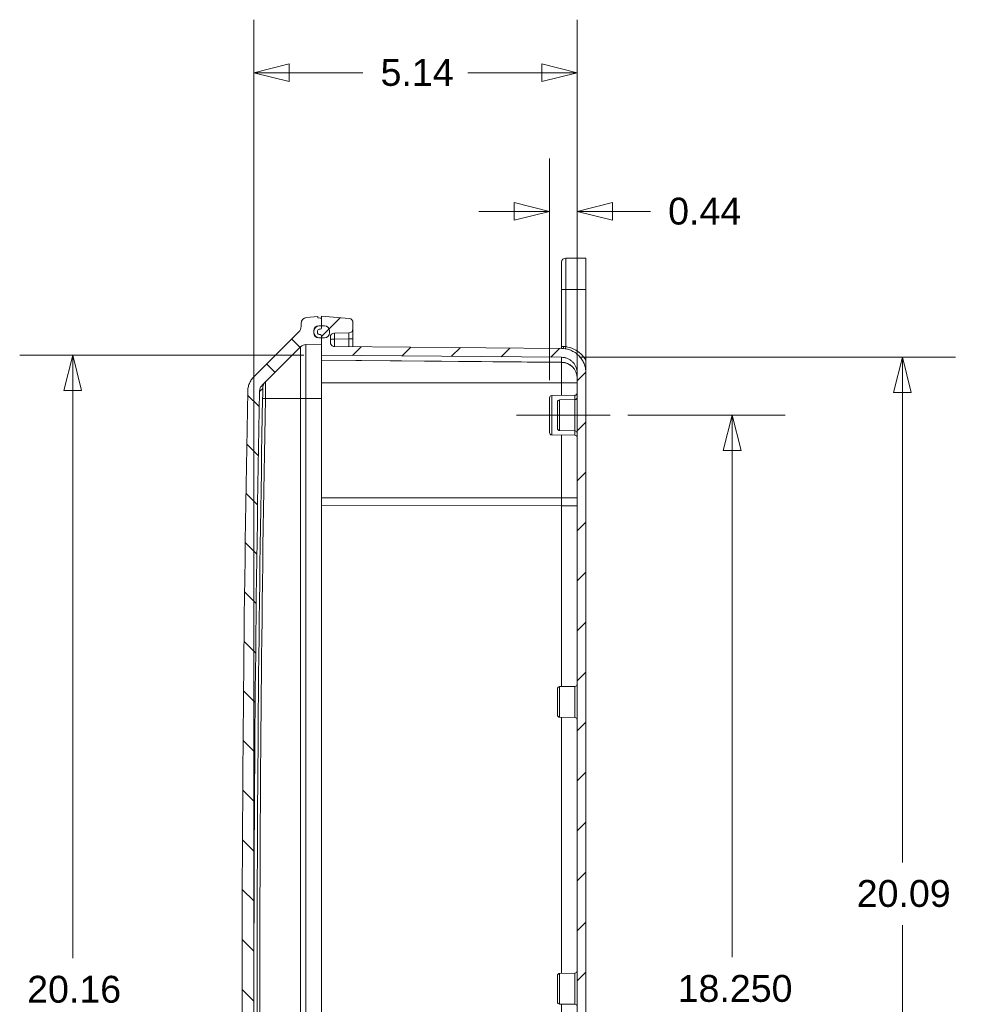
# Model space of a CAD drawing. Header units: inches. Extents: x 0 to 153, y 3 to 96.
# Tile 71 of 132: x 85 to 100, y 52 to 68. Entities that reach past the tile are written whole.
import ezdxf

# ---------------------------------------------------------------- set-up
doc = ezdxf.new("R2010")
doc.units = ezdxf.units.IN
doc.header["$LTSCALE"] = 4.5
doc.header["$MEASUREMENT"] = 0
doc.layers.add('Centerline (ANSI)', color=1, linetype='Continuous', lineweight=9, true_color=0xff0000)
for name, color, linetype, lineweight in [('Dimension (ANSI)', 7, 'Continuous', 9), ('Hatch (ANSI)', 7, 'Continuous', 9), ('Visible (ANSI)', 7, 'Continuous', 18), ('Visible Narrow (ANSI)', 7, 'Continuous', 5)]:
    doc.layers.add(name, color=color, linetype=linetype, lineweight=lineweight)
doc.styles.add('Note Text (ANSI)', font='arial.ttf')
doc.dimstyles.new('.XX', dxfattribs={"dimscale": 4.5, "dimtxt": 0.095, "dimasz": 0.125, "dimexe": 0.1875, "dimexo": 0.0625, "dimgap": 0.0625, "dimtad": 0, "dimtih": 1, "dimtoh": 1, "dimrnd": 1e-08, "dimzin": 0, "dimdsep": 46, "dimtxsty": 'Note Text (ANSI)', "dimblk": 'Filled-1', "dimcen": 0.09, "dimdle": 0.45, "dimclrd": 256, "dimclre": 256, "dimclrt": 256, "dimadec": 0, "dimazin": 1, "dimtfac": 1.263158, "dimtofl": 0, "dimtmove": 0, "dimatfit": 3, "dimfxl": 1, "dimtolj": 1, "dimtzin": 4, "dimlwd": -1, "dimlwe": -1, "dimarcsym": 0})
doc.dimstyles.new('.XXX', dxfattribs={"dimscale": 4.5, "dimtxt": 0.095, "dimasz": 0.125, "dimexe": 0.1875, "dimexo": 0.063, "dimgap": 0.0625, "dimtad": 0, "dimtih": 1, "dimtoh": 1, "dimdec": 3, "dimrnd": 1e-08, "dimzin": 0, "dimdsep": 46, "dimtxsty": 'Note Text (ANSI)', "dimblk": 'Filled-1', "dimcen": 0.09, "dimdle": 0.45, "dimclrd": 256, "dimclre": 256, "dimclrt": 256, "dimadec": 0, "dimazin": 1, "dimtfac": 1.263158, "dimtofl": 0, "dimtmove": 0, "dimatfit": 3, "dimfxl": 1, "dimtolj": 1, "dimtzin": 4, "dimlwd": -1, "dimlwe": -1, "dimarcsym": 0})

# ---------------------------------------------------------------- blocks, each defined once
blk = doc.blocks.new('Filled-1')
at = {"color": 0}
for p, q in [((0, 0), (-1, 0.25)), ((-1, 0.25), (-1, -0.25)), ((-1, 0), (0, 0)), ((-1, -0.25), (0, 0))]:
    blk.add_line(p, q, dxfattribs=at)
at = {"color": 0, "flags": 128}
blk.add_lwpolyline([(-1, -0.25), (0, 0), (-1, 0.25), (-1, -0.25)], dxfattribs=at)
at = {"color": 0}
blk.add_solid([(-1, -0.25), (0, 0), (-1, 0.25), (-1, -0.25)], dxfattribs=at)
blk = doc.blocks.new('*D50')
at = {"layer": 'Defpoints', "color": 0, "transparency": 16777216}
for p in [(89.752, 62.406), (85.795, 42.245), (89.752, 42.245)]:
    blk.add_point(p, dxfattribs=at)
at = {"layer": 'Dimension (ANSI)', "transparency": 16777216}
for p, q in [((89.471, 62.406), (84.952, 62.406)), ((85.795, 61.844), (85.795, 52.812)), ((85.795, 42.807), (85.795, 51.813)), ((89.471, 42.245), (84.952, 42.245))]:
    blk.add_line(p, q, dxfattribs=at)
at = {"layer": 'Dimension (ANSI)', "transparency": 16777216, "xscale": 0.5625, "yscale": 0.5625, "zscale": 0.5625}
for p, rotation in [((85.795, 62.406), 90), ((85.795, 42.245), 270)]:
    blk.add_blockref('Filled-1', p, dxfattribs=dict(at, rotation=rotation))
at = {"layer": 'Dimension (ANSI)', "transparency": 16777216, "insert": (85.07, 52.531), "char_height": 0.4275, "attachment_point": 1, "style": 'Note Text (ANSI)'}
blk.add_mtext('\\A1;20.16', dxfattribs=at)
blk = doc.blocks.new('*D51')
at = {"layer": 'Defpoints', "color": 0, "transparency": 16777216}
for p in [(93.817, 64.694), (93.817, 62.123), (93.38, 61.728)]:
    blk.add_point(p, dxfattribs=at)
at = {"layer": 'Dimension (ANSI)', "transparency": 16777216}
for p, q in [((93.38, 62.009), (93.38, 65.537)), ((93.817, 62.404), (93.817, 65.537)), ((92.817, 64.694), (92.255, 64.694)), ((94.38, 64.694), (94.984, 64.694))]:
    blk.add_line(p, q, dxfattribs=at)
at = {"layer": 'Dimension (ANSI)', "transparency": 16777216, "xscale": 0.5625, "yscale": 0.5625, "zscale": 0.5625}
blk.add_blockref('Filled-1', (93.38, 64.694), dxfattribs=at)
at = {"layer": 'Dimension (ANSI)', "transparency": 16777216, "xscale": 0.5625, "yscale": 0.5625, "zscale": 0.5625, "rotation": 180}
blk.add_blockref('Filled-1', (93.817, 64.694), dxfattribs=at)
at = {"layer": 'Dimension (ANSI)', "transparency": 16777216, "insert": (95.265, 64.912), "char_height": 0.4275, "attachment_point": 1, "style": 'Note Text (ANSI)'}
blk.add_mtext('\\A1;0.44', dxfattribs=at)
blk = doc.blocks.new('*D52')
at = {"layer": 'Defpoints', "color": 0, "transparency": 16777216}
for p in [(88.677, 66.9), (93.817, 60.005), (88.677, 52.325)]:
    blk.add_point(p, dxfattribs=at)
at = {"layer": 'Dimension (ANSI)', "transparency": 16777216}
for p, q in [((88.677, 52.607), (88.677, 67.744)), ((93.817, 60.287), (93.817, 67.744)), ((89.239, 66.9), (90.41, 66.9)), ((93.255, 66.9), (92.081, 66.9))]:
    blk.add_line(p, q, dxfattribs=at)
at = {"layer": 'Dimension (ANSI)', "transparency": 16777216, "xscale": 0.5625, "yscale": 0.5625, "zscale": 0.5625, "rotation": 180}
blk.add_blockref('Filled-1', (88.677, 66.9), dxfattribs=at)
at = {"layer": 'Dimension (ANSI)', "transparency": 16777216, "xscale": 0.5625, "yscale": 0.5625, "zscale": 0.5625}
blk.add_blockref('Filled-1', (93.817, 66.9), dxfattribs=at)
at = {"layer": 'Dimension (ANSI)', "transparency": 16777216, "insert": (90.691, 67.119), "char_height": 0.4275, "attachment_point": 1, "style": 'Note Text (ANSI)'}
blk.add_mtext('\\A1;5.14', dxfattribs=at)
blk = doc.blocks.new('*D53')
at = {"layer": 'Defpoints', "color": 0, "transparency": 16777216}
for p in [(94.345, 61.45), (96.283, 61.45), (94.345, 43.2)]:
    blk.add_point(p, dxfattribs=at)
at = {"layer": 'Dimension (ANSI)', "transparency": 16777216}
for p, q in [((94.626, 61.45), (97.126, 61.45)), ((96.283, 60.888), (96.283, 52.825)), ((96.283, 43.763), (96.283, 51.826)), ((94.626, 43.2), (97.126, 43.2))]:
    blk.add_line(p, q, dxfattribs=at)
at = {"layer": 'Dimension (ANSI)', "transparency": 16777216, "xscale": 0.5625, "yscale": 0.5625, "zscale": 0.5625}
for p, rotation in [((96.283, 61.45), 90), ((96.283, 43.2), 270)]:
    blk.add_blockref('Filled-1', p, dxfattribs=dict(at, rotation=rotation))
at = {"layer": 'Dimension (ANSI)', "transparency": 16777216, "insert": (95.416, 52.544), "char_height": 0.4275, "attachment_point": 1, "style": 'Note Text (ANSI)'}
blk.add_mtext('\\A1;18.250', dxfattribs=at)
blk = doc.blocks.new('*D71')
at = {"layer": 'Defpoints', "color": 0, "transparency": 16777216}
for p in [(93.569, 62.373), (93.569, 42.278), (98.99, 42.278)]:
    blk.add_point(p, dxfattribs=at)
at = {"layer": 'Dimension (ANSI)', "transparency": 16777216}
for p, q in [((93.853, 62.373), (99.834, 62.373)), ((98.99, 61.81), (98.99, 54.336)), ((98.99, 42.84), (98.99, 53.337)), ((93.853, 42.278), (99.834, 42.278))]:
    blk.add_line(p, q, dxfattribs=at)
at = {"layer": 'Dimension (ANSI)', "transparency": 16777216, "xscale": 0.5625, "yscale": 0.5625, "zscale": 0.5625}
for p, rotation in [((98.99, 62.373), 90), ((98.99, 42.278), 270)]:
    blk.add_blockref('Filled-1', p, dxfattribs=dict(at, rotation=rotation))
at = {"layer": 'Dimension (ANSI)', "transparency": 16777216, "insert": (98.264, 54.055), "char_height": 0.4275, "attachment_point": 1, "style": 'Note Text (ANSI)'}
blk.add_mtext('\\A1;20.09', dxfattribs=at)

msp = doc.modelspace()

# ---------------------------------------------------------------- hatches: boundary and pattern name
at = {"layer": 'Hatch (ANSI)'}
h = msp.add_hatch(dxfattribs=at)
h.set_pattern_fill('ANSI31', color=256, scale=4.5, angle=90.0002, style=0)
edge = h.paths.add_edge_path()
edge.add_line((89.4271, 41.7861), (89.4271, 41.7384))
edge.add_ellipse((89.5221, 41.7384), major_axis=(0, -0.095), ratio=1, start_angle=270, end_angle=355)
edge.add_line((89.5138, 41.6437), (89.6921, 41.6281))
edge.add_line((89.6921, 41.6281), (89.6921, 41.6529))
edge.add_line((89.6921, 41.6529), (89.7521, 41.655))
edge.add_line((89.7521, 41.655), (89.7521, 41.7778))
edge.add_line((89.7521, 41.7778), (89.7236, 41.7778))
edge.add_ellipse((89.7236, 41.8743), major_axis=(-0.0965, 0), ratio=1, start_angle=87.60466, end_angle=90, ccw=False)
edge.add_ellipse((89.7236, 41.8743), major_axis=(-0.0964, 0.004), ratio=1, start_angle=7.31193, end_angle=90, ccw=False)
edge.add_ellipse((89.7236, 41.8743), major_axis=(-0.0083, 0.0961), ratio=1, start_angle=80.16682, end_angle=90, ccw=False)
edge.add_ellipse((89.7236, 41.8743), major_axis=(0.0083, 0.0961), ratio=1, start_angle=4.91659, end_angle=90, ccw=False)
edge.add_line((89.7236, 41.9708), (89.7521, 41.9708))
edge.add_line((89.7521, 41.9708), (89.7521, 41.9709))
edge.add_line((89.7521, 41.9709), (89.7521, 42.0708))
edge.add_line((89.7521, 42.0708), (89.5044, 42.0752))
edge.add_ellipse((89.5066, 42.2002), major_axis=(-0.125, 0.0022), ratio=1, start_angle=46, end_angle=90, ccw=False)
edge.add_line((89.4182, 42.1118), (88.8097, 42.7203))
edge.add_spline(control_points=[(88.8097, 42.7203), (88.8031, 42.7268), (88.7966, 42.7346), (88.7854, 42.7514), (88.7807, 42.7604), (88.7736, 42.7775), (88.7706, 42.7872), (88.7668, 42.806), (88.7659, 42.815), (88.7658, 42.8235)], knot_values=[1.6927559, 1.6927559, 1.6927559, 1.6927559, 1.7632885, 1.7632885, 1.8338211, 1.8338211, 1.904353, 1.904353, 1.9677993, 1.9677993, 1.9677993, 1.9677993], degree=3, periodic=0)
edge.add_ellipse((594.9621, 52.3254), major_axis=(-9.5019, 506.1963), ratio=1, start_angle=87.849238, end_angle=90, ccw=False)
edge.add_spline(control_points=[(88.7658, 61.8273), (88.7659, 61.8357), (88.7668, 61.8448), (88.7706, 61.8636), (88.7736, 61.8733), (88.7807, 61.8904), (88.7854, 61.8994), (88.7966, 61.9162), (88.8031, 61.924), (88.8097, 61.9305)], knot_values=[0.2892086, 0.2892086, 0.2892086, 0.2892086, 0.3526549, 0.3526549, 0.4231868, 0.4231868, 0.4937194, 0.4937194, 0.564252, 0.564252, 0.564252, 0.564252], degree=3, periodic=0)
edge.add_line((88.8097, 61.9305), (89.4182, 62.539))
edge.add_ellipse((89.5066, 62.4506), major_axis=(0.0884, 0.0884), ratio=1, start_angle=46, end_angle=90, ccw=False)
edge.add_line((89.5044, 62.5756), (89.7521, 62.5799))
edge.add_line((89.7521, 62.5799), (89.7521, 62.6799))
edge.add_line((89.7521, 62.6799), (89.7236, 62.6799))
edge.add_ellipse((89.7236, 62.7764), major_axis=(-0.0965, 0), ratio=1, start_angle=4.91659, end_angle=90, ccw=False)
edge.add_ellipse((89.7236, 62.7764), major_axis=(-0.0083, 0.0961), ratio=1, start_angle=80.16682, end_angle=90, ccw=False)
edge.add_ellipse((89.7236, 62.7764), major_axis=(0.0083, 0.0961), ratio=1, start_angle=4.91659, end_angle=90, ccw=False)
edge.add_line((89.7236, 62.8729), (89.7521, 62.8729))
edge.add_line((89.7521, 62.8729), (89.7521, 62.9958))
edge.add_line((89.7521, 62.9958), (89.6921, 62.9979))
edge.add_line((89.6921, 62.9979), (89.6921, 63.0226))
edge.add_line((89.6921, 63.0226), (89.5138, 63.007))
edge.add_ellipse((89.5221, 62.9124), major_axis=(-0.0946, -0.0083), ratio=1, start_angle=270, end_angle=355)
edge.add_line((89.4271, 62.9124), (89.4271, 62.8647))
edge.add_ellipse((89.3021, 62.8647), major_axis=(0, -0.125), ratio=1, start_angle=45, end_angle=90, ccw=False)
edge.add_line((89.3905, 62.7763), (88.6772, 62.063))
edge.add_spline(control_points=[(88.6772, 62.063), (88.6625, 62.0483), (88.6478, 62.0307), (88.6226, 61.9929), (88.6119, 61.9727), (88.596, 61.9341), (88.5892, 61.9123), (88.5807, 61.8699), (88.5786, 61.8495), (88.5783, 61.8304)], knot_values=[3.8143434, 3.8143434, 3.8143434, 3.8143434, 3.9732767, 3.9732767, 4.1322101, 4.1322101, 4.291142, 4.291142, 4.4341085, 4.4341085, 4.4341085, 4.4341085], degree=3, periodic=0)
edge.add_ellipse((594.9621, 52.3254), major_axis=(-9.505, -506.3838), ratio=1, start_angle=270, end_angle=272.150668)
edge.add_spline(control_points=[(88.5783, 42.8204), (88.5786, 42.8013), (88.5807, 42.7809), (88.5892, 42.7385), (88.596, 42.7167), (88.6119, 42.6781), (88.6226, 42.6579), (88.6478, 42.6201), (88.6625, 42.6025), (88.6772, 42.5877)], knot_values=[0.6516827, 0.6516827, 0.6516827, 0.6516827, 0.7946491, 0.7946491, 0.953581, 0.953581, 1.1125144, 1.1125144, 1.2714478, 1.2714478, 1.2714478, 1.2714478], degree=3, periodic=0)
edge.add_line((88.6772, 42.5877), (89.3905, 41.8745))
edge.add_ellipse((89.3021, 41.7861), major_axis=(0.0884, -0.0884), ratio=1, start_angle=45, end_angle=90, ccw=False)
h = msp.add_hatch(dxfattribs=at)
h.set_pattern_fill('ANSI31', color=256, scale=4.5, style=0)
edge = h.paths.add_edge_path()
edge.add_line((89.9565, 62.7572), (90.1876, 62.7592))
edge.add_ellipse((90.1871, 62.8242), major_axis=(0.065, 0.0006), ratio=1, start_angle=270, end_angle=359.5)
edge.add_line((90.2521, 62.8242), (90.2521, 62.9246))
edge.add_ellipse((90.1871, 62.9246), major_axis=(0, 0.065), ratio=1, start_angle=270, end_angle=355)
edge.add_line((90.1927, 62.9893), (89.7521, 63.0279))
edge.add_line((89.7521, 63.0279), (89.7521, 62.9958))
edge.add_line((89.7521, 62.9958), (89.7521, 62.8729))
edge.add_line((89.7521, 62.8729), (89.7521, 62.8404))
edge.add_ellipse((89.7321, 62.8404), major_axis=(0, -0.02), ratio=1, start_angle=0, end_angle=90, ccw=False)
edge.add_line((89.7321, 62.8204), (89.7151, 62.8204))
edge.add_ellipse((89.7151, 62.7954), major_axis=(-0.025, 0), ratio=1, start_angle=270, end_angle=360)
edge.add_line((89.6901, 62.7954), (89.6901, 62.7574))
edge.add_ellipse((89.7151, 62.7574), major_axis=(0, -0.025), ratio=1, start_angle=270, end_angle=360)
edge.add_line((89.7151, 62.7324), (89.7321, 62.7324))
edge.add_ellipse((89.7321, 62.7124), major_axis=(0.02, 0), ratio=1, start_angle=0, end_angle=90, ccw=False)
edge.add_line((89.7521, 62.7124), (89.7521, 62.6799))
edge.add_line((89.7521, 62.6799), (89.7521, 62.5799))
edge.add_line((89.7521, 62.5799), (89.7521, 62.4062))
edge.add_line((89.7521, 62.4062), (93.5693, 62.3729))
edge.add_spline(control_points=[(93.5693, 62.3729), (93.5841, 62.3727), (93.6001, 62.3712), (93.6323, 62.3648), (93.6485, 62.3597), (93.677, 62.3479), (93.692, 62.3401), (93.72, 62.3214), (93.7329, 62.3106), (93.7548, 62.2887), (93.7656, 62.2757), (93.7843, 62.2478), (93.7921, 62.2328), (93.804, 62.2043), (93.809, 62.1881), (93.8156, 62.1551), (93.8171, 62.1383), (93.8171, 62.1229)], knot_values=[0.0055179, 0.0055179, 0.0055179, 0.0055179, 0.1175508, 0.1175508, 0.2351017, 0.2351017, 0.3526569, 0.3526569, 0.4702122, 0.4702122, 0.5877684, 0.5877684, 0.7053246, 0.7053246, 0.8228853, 0.8228853, 0.9404459, 0.9404459, 0.9404459, 0.9404459], degree=3, periodic=0)
edge.add_line((93.8171, 62.1229), (93.8171, 42.5279))
edge.add_spline(control_points=[(93.8171, 42.5279), (93.8171, 42.5125), (93.8156, 42.4957), (93.809, 42.4627), (93.804, 42.4465), (93.7921, 42.418), (93.7843, 42.403), (93.7656, 42.375), (93.7548, 42.362), (93.7329, 42.3402), (93.72, 42.3294), (93.692, 42.3107), (93.677, 42.3028), (93.6485, 42.291), (93.6323, 42.286), (93.6001, 42.2796), (93.5841, 42.278), (93.5693, 42.2779)], knot_values=[2.8213379, 2.8213379, 2.8213379, 2.8213379, 2.9388985, 2.9388985, 3.0564592, 3.0564592, 3.1740154, 3.1740154, 3.2915716, 3.2915716, 3.4091269, 3.4091269, 3.5266821, 3.5266821, 3.644233, 3.644233, 3.7562659, 3.7562659, 3.7562659, 3.7562659], degree=3, periodic=0)
edge.add_line((93.5693, 42.2779), (89.7521, 42.2446))
edge.add_line((89.7521, 42.2446), (89.7521, 42.0708))
edge.add_line((89.7521, 42.0708), (89.7521, 41.9709))
edge.add_line((89.7521, 41.9709), (89.7521, 41.9708))
edge.add_line((89.7521, 41.9708), (89.7521, 41.9383))
edge.add_ellipse((89.7321, 41.9383), major_axis=(0, -0.02), ratio=1, start_angle=0, end_angle=90, ccw=False)
edge.add_line((89.7321, 41.9183), (89.7151, 41.9183))
edge.add_ellipse((89.7151, 41.8933), major_axis=(-0.025, 0), ratio=1, start_angle=270, end_angle=360)
edge.add_line((89.6901, 41.8933), (89.6901, 41.8553))
edge.add_ellipse((89.7151, 41.8553), major_axis=(0, -0.025), ratio=1, start_angle=270, end_angle=360)
edge.add_line((89.7151, 41.8303), (89.7321, 41.8303))
edge.add_ellipse((89.7321, 41.8103), major_axis=(0.02, 0), ratio=1, start_angle=0, end_angle=90, ccw=False)
edge.add_line((89.7521, 41.8103), (89.7521, 41.7779))
edge.add_line((89.7521, 41.7779), (89.7521, 41.7778))
edge.add_line((89.7521, 41.7778), (89.7521, 41.655))
edge.add_line((89.7521, 41.655), (89.7521, 41.6229))
edge.add_line((89.7521, 41.6229), (90.1927, 41.6614))
edge.add_ellipse((90.1871, 41.7262), major_axis=(0.0648, 0.0057), ratio=1, start_angle=270, end_angle=355)
edge.add_line((90.2521, 41.7262), (90.2521, 41.8266))
edge.add_ellipse((90.1871, 41.8266), major_axis=(0, 0.065), ratio=1, start_angle=270, end_angle=359.5)
edge.add_line((90.1876, 41.8916), (89.9565, 41.8936))
edge.add_ellipse((89.9571, 41.9586), major_axis=(-0.065, 0.0006), ratio=1, start_angle=0.45258, end_angle=90, ccw=False)
edge.add_line((89.8921, 41.9587), (89.8921, 42.0414))
edge.add_spline(control_points=[(89.8921, 42.0414), (89.8921, 42.0494), (89.894, 42.0588), (89.9001, 42.0737), (89.9054, 42.0817), (89.9168, 42.093), (89.9248, 42.0984), (89.9394, 42.1044), (89.9486, 42.1063), (89.9565, 42.1064)], knot_values=[0.2445159, 0.2445159, 0.2445159, 0.2445159, 0.3056485, 0.3056485, 0.3667789, 0.3667789, 0.4279065, 0.4279065, 0.4875969, 0.4875969, 0.4875969, 0.4875969], degree=3, periodic=0)
edge.add_line((89.9565, 42.1064), (93.5705, 42.1379))
edge.add_spline(control_points=[(93.5705, 42.1379), (93.5936, 42.1381), (93.6186, 42.1405), (93.6689, 42.1505), (93.6941, 42.1584), (93.7386, 42.1768), (93.7619, 42.1891), (93.8056, 42.2182), (93.8258, 42.2351), (93.8599, 42.2692), (93.8768, 42.2894), (93.9059, 42.3331), (93.9182, 42.3564), (93.9366, 42.4009), (93.9445, 42.4261), (93.9547, 42.4776), (93.9571, 42.5039), (93.9571, 42.5279)], knot_values=[0.008608, 0.008608, 0.008608, 0.008608, 0.1833759, 0.1833759, 0.3667518, 0.3667518, 0.5501345, 0.5501345, 0.7335173, 0.7335173, 0.9169084, 0.9169084, 1.1002995, 1.1002995, 1.2836975, 1.2836975, 1.4670956, 1.4670956, 1.4670956, 1.4670956], degree=3, periodic=0)
edge.add_line((93.9571, 42.5279), (93.9571, 62.1228))
edge.add_spline(control_points=[(93.9571, 62.1228), (93.9571, 62.1469), (93.9547, 62.1732), (93.9445, 62.2247), (93.9366, 62.2499), (93.9182, 62.2943), (93.9059, 62.3177), (93.8768, 62.3614), (93.8599, 62.3816), (93.8258, 62.4157), (93.8056, 62.4326), (93.7619, 62.4617), (93.7386, 62.474), (93.6941, 62.4924), (93.6689, 62.5003), (93.6186, 62.5103), (93.5936, 62.5127), (93.5705, 62.5129)], knot_values=[4.4012871, 4.4012871, 4.4012871, 4.4012871, 4.5846852, 4.5846852, 4.7680832, 4.7680832, 4.9514743, 4.9514743, 5.1348654, 5.1348654, 5.3182482, 5.3182482, 5.5016309, 5.5016309, 5.6850068, 5.6850068, 5.8597747, 5.8597747, 5.8597747, 5.8597747], degree=3, periodic=0)
edge.add_line((93.5705, 62.5129), (89.9565, 62.5444))
edge.add_spline(control_points=[(89.9565, 62.5444), (89.9486, 62.5445), (89.9394, 62.5463), (89.9248, 62.5524), (89.9168, 62.5578), (89.9054, 62.5691), (89.9001, 62.5771), (89.894, 62.5919), (89.8921, 62.6014), (89.8921, 62.6094)], knot_values=[0.4904667, 0.4904667, 0.4904667, 0.4904667, 0.5501571, 0.5501571, 0.6112847, 0.6112847, 0.672415, 0.672415, 0.7335477, 0.7335477, 0.7335477, 0.7335477], degree=3, periodic=0)
edge.add_line((89.8921, 62.6094), (89.8921, 62.6922))
edge.add_ellipse((89.9571, 62.6922), major_axis=(0, 0.065), ratio=1, start_angle=0.5, end_angle=90, ccw=False)
h = msp.add_hatch(dxfattribs=at)
h.set_pattern_fill('ANSI31', color=256, scale=4.5, angle=15, style=0)
edge = h.paths.add_edge_path()
edge.add_ellipse((89.7074, 62.7599), major_axis=(0, -0.08), ratio=1, start_angle=270, end_angle=360)
edge.add_line((89.7074, 62.6799), (89.7236, 62.6799))
edge.add_line((89.7236, 62.6799), (89.7521, 62.6799))
edge.add_line((89.7521, 62.6799), (89.7974, 62.6799))
edge.add_ellipse((89.7974, 62.7599), major_axis=(0.08, 0), ratio=1, start_angle=270, end_angle=360)
edge.add_line((89.8774, 62.7599), (89.8774, 62.7929))
edge.add_ellipse((89.7974, 62.7929), major_axis=(0, 0.08), ratio=1, start_angle=270, end_angle=360)
edge.add_line((89.7974, 62.8729), (89.7521, 62.8729))
edge.add_line((89.7521, 62.8729), (89.7236, 62.8729))
edge.add_line((89.7236, 62.8729), (89.7074, 62.8729))
edge.add_ellipse((89.7074, 62.7929), major_axis=(-0.08, 0), ratio=1, start_angle=270, end_angle=360)
edge.add_line((89.6274, 62.7929), (89.6274, 62.7847))
edge.add_line((89.6274, 62.7847), (89.6274, 62.7682))
edge.add_line((89.6274, 62.7682), (89.6274, 62.7599))

# ---------------------------------------------------------------- linework, layer by layer
at = {"layer": 'Centerline (ANSI)', "linetype": 'Continuous'}
msp.add_line((92.8515, 61.4504), (94.3452, 61.4504), dxfattribs=at)
at = {"layer": 'Visible (ANSI)'}
for p, q in [((93.6355, 63.9504), (93.9571, 63.9504)), ((93.9571, 63.4504), (93.9571, 63.9504)), ((93.5705, 63.8854), (93.5705, 63.4504)), ((93.5705, 62.5445), (93.5705, 63.4504)), ((93.9571, 63.4504), (93.9571, 62.3262)), ((89.6921, 63.0226), (89.5138, 63.007)), ((89.6921, 62.9979), (89.6921, 63.0226)), ((89.7521, 62.9958), (89.6921, 62.9979)), ((90.1927, 62.9893), (89.7521, 63.0279)), ((89.7521, 63.0279), (89.7521, 62.8404)), ((89.7521, 62.8729), (89.7521, 62.9958)), ((89.4271, 62.9124), (89.4271, 62.8647)), ((89.7974, 62.8729), (89.7074, 62.8729)), ((89.7236, 62.8729), (89.7521, 62.8729)), ((90.2521, 62.8242), (90.2521, 62.9246)), ((90.2521, 62.6714), (90.2521, 62.8242)), ((89.3905, 62.7763), (88.6772, 62.063)), ((89.6274, 62.7929), (89.6274, 62.7599)), ((89.6901, 62.7954), (89.6901, 62.7574)), ((89.7074, 62.6799), (89.7974, 62.6799)), ((89.7321, 62.8204), (89.7151, 62.8204)), ((89.7151, 62.7324), (89.7321, 62.7324)), ((89.7521, 62.6799), (89.7236, 62.6799)), ((89.7521, 62.7124), (89.7521, 62.4062)), ((89.7521, 62.5799), (89.7521, 62.6799)), ((89.8774, 62.7599), (89.8774, 62.7929)), ((89.8921, 62.6094), (89.8921, 62.6922)), ((89.9565, 62.7572), (90.1876, 62.7592)), ((90.2521, 62.5418), (90.2521, 62.6713)), ((88.8097, 61.9305), (89.4182, 62.539)), ((89.5044, 62.5756), (89.7521, 62.5799)), ((93.5705, 62.5129), (89.9565, 62.5444)), ((89.7521, 62.4062), (93.5693, 62.3729)), ((89.7521, 62.328), (89.7521, 62.4062)), ((93.7563, 62.5058), (93.7563, 62.5058)), ((89.7521, 62.3254), (89.7521, 62.328)), ((89.7521, 61.9654), (89.7521, 62.3254)), ((89.7521, 62.3254), (93.5693, 62.2921)), ((93.9571, 62.3262), (93.9571, 62.1228)), ((93.8171, 62.1229), (93.8171, 42.5279)), ((93.9571, 42.5279), (93.9571, 62.1228)), ((89.7521, 60.1356), (89.7521, 61.9654)), ((93.3796, 61.1729), (93.3796, 61.7279)), ((93.414, 61.7629), (93.7827, 61.7693)), ((93.5046, 61.6591), (93.5046, 61.2416)), ((93.539, 61.6941), (93.7827, 61.6984)), ((93.414, 61.1379), (93.7827, 61.1315)), ((93.539, 61.2066), (93.7827, 61.2024)), ((89.7521, 60.1356), (89.7521, 60.0123)), ((89.7521, 44.6385), (89.7521, 60.0123)), ((93.5046, 57.0966), (93.5046, 56.6791)), ((93.539, 57.1316), (93.7827, 57.1359)), ((93.539, 56.6441), (93.7827, 56.6399)), ((93.5046, 52.5341), (93.5046, 52.1166)), ((93.539, 52.5691), (93.7827, 52.5734)), ((93.539, 52.0816), (93.7827, 52.0774))]:
    msp.add_line(p, q, dxfattribs=at)
for centre, radius, start, end in [((93.6355, 63.8854), 0.065, 90, 180), ((89.5221, 62.9124), 0.095, 95, 180), ((90.1871, 62.9246), 0.065, 0, 85), ((89.3021, 62.8647), 0.125, 315, 0), ((89.7236, 62.7764), 0.0965, 90, 270), ((89.7074, 62.7929), 0.08, 90, 180), ((89.7321, 62.8404), 0.02, 270, 0), ((89.7974, 62.7929), 0.08, 0, 90), ((90.1871, 62.8242), 0.065, 270.5, 0), ((89.7074, 62.7599), 0.08, 180, 270), ((89.7151, 62.7954), 0.025, 90, 180), ((89.7151, 62.7574), 0.025, 180, 270), ((89.7321, 62.7124), 0.02, 0, 90), ((89.7974, 62.7599), 0.08, 270, 0), ((89.9571, 62.6922), 0.065, 90.5, 180), ((89.5066, 62.4506), 0.125, 91, 135), ((93.5671, 62.0421), 0.25, 0, 89.5), ((594.9621, 52.3254), 506.473, 178.924666, 181.075334), ((594.9621, 52.3254), 506.2855, 178.924619, 181.075381), ((93.4146, 61.7279), 0.035, 91, 180), ((93.7821, 61.8043), 0.035, 271, 0), ((93.7821, 61.7334), 0.035, 271, 0), ((93.5396, 61.6591), 0.035, 91, 180), ((93.4146, 61.1729), 0.035, 180, 269), ((93.5396, 61.2416), 0.035, 180, 269), ((93.7821, 61.1674), 0.035, 0, 89), ((93.7821, 61.0965), 0.035, 0, 89), ((93.5396, 57.0966), 0.035, 91, 180), ((93.7821, 57.1709), 0.035, 271, 0), ((93.5396, 56.6791), 0.035, 180, 269), ((93.7821, 56.6049), 0.035, 0, 89), ((93.5396, 52.5341), 0.035, 91, 180), ((93.7821, 52.6084), 0.035, 271, 0), ((93.5396, 52.1166), 0.035, 180, 269), ((93.7821, 52.0424), 0.035, 0, 89)]:
    msp.add_arc(centre, radius, start, end, dxfattribs=at)
msp.add_ellipse((93.5055, 62.5445), major_axis=(0.065, 0), ratio=0.9997345, start_param=6.2809571, end_param=6.2831853, dxfattribs=at)
for points, knots in [([(89.9565, 62.5444), (89.9486, 62.5445), (89.9394, 62.5463), (89.9248, 62.5524), (89.9168, 62.5578), (89.9054, 62.5691), (89.9001, 62.5771), (89.894, 62.5919), (89.8921, 62.6014), (89.8921, 62.6094)], [0.49046668, 0.49046668, 0.49046668, 0.49046668, 0.55015709, 0.55015709, 0.61128468, 0.61128468, 0.67241504, 0.67241504, 0.73354769, 0.73354769, 0.73354769, 0.73354769]), ([(93.5623, 62.5129), (93.5644, 62.5168), (93.5661, 62.5208), (93.5694, 62.5312), (93.5705, 62.5378), (93.5705, 62.5444)], [0.45313365, 0.45313365, 0.45313365, 0.45313365, 0.486414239, 0.486414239, 0.536400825, 0.536400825, 0.536400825, 0.536400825]), ([(93.9571, 62.1228), (93.9571, 62.1469), (93.9547, 62.1732), (93.9445, 62.2247), (93.9366, 62.2499), (93.9182, 62.2943), (93.9059, 62.3177), (93.8768, 62.3614), (93.8599, 62.3816), (93.8258, 62.4157), (93.8056, 62.4326), (93.7619, 62.4617), (93.7386, 62.474), (93.6941, 62.4924), (93.6689, 62.5003), (93.6186, 62.5103), (93.5936, 62.5127), (93.5705, 62.5129)], [4.4012871, 4.4012871, 4.4012871, 4.4012871, 4.5846852, 4.5846852, 4.7680832, 4.7680832, 4.9514743, 4.9514743, 5.1348654, 5.1348654, 5.3182482, 5.3182482, 5.5016309, 5.5016309, 5.6850068, 5.6850068, 5.8597747, 5.8597747, 5.8597747, 5.8597747]), ([(93.5693, 62.3729), (93.5841, 62.3727), (93.6001, 62.3712), (93.6323, 62.3648), (93.6485, 62.3597), (93.677, 62.3479), (93.692, 62.3401), (93.72, 62.3214), (93.7329, 62.3106), (93.7548, 62.2887), (93.7656, 62.2757), (93.7843, 62.2478), (93.7921, 62.2328), (93.804, 62.2043), (93.809, 62.1881), (93.8156, 62.1551), (93.8171, 62.1383), (93.8171, 62.1229)], [0.00551794, 0.00551794, 0.00551794, 0.00551794, 0.11755083, 0.11755083, 0.23510166, 0.23510166, 0.35265691, 0.35265691, 0.47021216, 0.47021216, 0.58776838, 0.58776838, 0.70532459, 0.70532459, 0.82288525, 0.82288525, 0.94044591, 0.94044591, 0.94044591, 0.94044591]), ([(88.6772, 62.063), (88.6625, 62.0483), (88.6478, 62.0307), (88.6226, 61.9929), (88.6119, 61.9727), (88.596, 61.9341), (88.5892, 61.9123), (88.5807, 61.8699), (88.5786, 61.8495), (88.5783, 61.8304)], [3.81434336, 3.81434336, 3.81434336, 3.81434336, 3.97327675, 3.97327675, 4.13221013, 4.13221013, 4.29114201, 4.29114201, 4.43410845, 4.43410845, 4.43410845, 4.43410845]), ([(88.7658, 61.8273), (88.7659, 61.8357), (88.7668, 61.8448), (88.7706, 61.8636), (88.7736, 61.8733), (88.7807, 61.8904), (88.7854, 61.8994), (88.7966, 61.9162), (88.8031, 61.924), (88.8097, 61.9305)], [0.2892086, 0.2892086, 0.2892086, 0.2892086, 0.35265494, 0.35265494, 0.42318684, 0.42318684, 0.49371941, 0.49371941, 0.56425197, 0.56425197, 0.56425197, 0.56425197])]:
    msp.add_open_spline(points, degree=3, knots=knots, dxfattribs=at)
at = {"layer": 'Visible Narrow (ANSI)'}
for p, q in [((93.6355, 63.9504), (93.6355, 63.4504)), ((93.6355, 63.4504), (93.5705, 63.4504)), ((93.6355, 62.5418), (93.6355, 63.4504)), ((93.6355, 63.4504), (93.9571, 63.4504)), ((89.4182, 62.539), (89.4182, 61.7149)), ((89.5044, 62.5756), (89.5044, 61.7149)), ((90.1876, 62.6636), (89.9565, 62.6621)), ((89.9565, 62.5444), (89.9565, 62.6621)), ((90.1876, 62.6636), (90.1876, 62.5424)), ((93.6355, 62.5418), (93.6303, 62.5077)), ((93.5693, 62.2948), (93.5693, 62.3729)), ((93.9227, 62.3759), (93.9227, 62.3758)), ((89.7521, 62.328), (93.5693, 62.2948)), ((93.5693, 62.2948), (93.5693, 62.2921)), ((93.5693, 61.9654), (93.5693, 62.2921)), ((93.5693, 61.9654), (89.7521, 61.9654)), ((93.8171, 61.9654), (93.5693, 61.9654)), ((93.5693, 61.7656), (93.5693, 61.9654)), ((88.8162, 61.8777), (88.7658, 61.8273)), ((93.414, 61.7629), (93.414, 61.1379)), ((93.7827, 61.7693), (93.7827, 61.6984)), ((89.4182, 61.7149), (88.8594, 61.7149)), ((89.4182, 61.7149), (89.5044, 61.7149)), ((89.4182, 61.7149), (89.4182, 42.9359)), ((89.7521, 61.7149), (89.5044, 61.7149)), ((89.5044, 61.7149), (89.5044, 42.9359)), ((93.539, 61.6941), (93.539, 61.2066)), ((93.7827, 61.6984), (93.7827, 61.2024)), ((93.5693, 60.1356), (93.5693, 61.1352)), ((93.7827, 61.2024), (93.7827, 61.1315)), ((93.5693, 60.1356), (89.7521, 60.1356)), ((93.5693, 60.0115), (89.7521, 60.0123)), ((93.8171, 60.1356), (93.5693, 60.1356)), ((93.5693, 60.1356), (93.5693, 60.0115)), ((93.5693, 57.1322), (93.5693, 60.0115)), ((93.539, 57.1316), (93.539, 56.6441)), ((93.7827, 57.1359), (93.7827, 56.6399)), ((93.5693, 52.5697), (93.5693, 56.6436)), ((93.539, 52.5691), (93.539, 52.0816)), ((93.7827, 52.5734), (93.7827, 52.0774)), ((93.5693, 48.0072), (93.5693, 52.0811))]:
    msp.add_line(p, q, dxfattribs=at)
for centre, major_axis, ratio, start_param, end_param in [((89.9571, 62.6487), (-0.0006, 0.1085), 0.004618, 0.0000144, 1.4470879), ((90.1871, 62.6714), (0.065, 0), 0.1191174, 4.7211157, 6.2831763), ((89.9571, 62.654), (-0.065, 0), 0.1233549, 4.7211156, 6.2831538), ((93.5711, 62.5465), (0.0003, -0.065), 0.4956337, 1.0016496, 1.5687848), ((93.5671, 62.0449), (0.25, 0), 0.9994831, 0, 1.5620697), ((88.9661, 61.8748), (-0.1061, 0.1061), 0.9997785, 0, 0.7666385), ((338.1133, 52.3254), (0, 352.6853), 0.7071068, 1.5441624, 1.5974302), ((338.0833, 52.3254), (0, 352.5808), 0.7071068, 1.5441624, 1.5974302), ((88.9655, 61.7149), (-0.15, 0.0028), 0.0188311, 0.0149669, 0.7856108), ((93.5671, 60.0055), (0.25, 0), 0.0240035, 0, 1.5620697)]:
    msp.add_ellipse(centre, major_axis=major_axis, ratio=ratio, start_param=start_param, end_param=end_param, dxfattribs=at)
for points, knots in [([(90.1876, 62.6636), (90.1877, 62.6743), (90.1877, 62.6848), (90.1878, 62.6946), (90.1878, 62.7043), (90.1878, 62.7134), (90.1878, 62.7215), (90.1878, 62.7228), (90.1878, 62.724), (90.1878, 62.7252), (90.1878, 62.7318), (90.1878, 62.7376), (90.1878, 62.7425), (90.1878, 62.7443), (90.1878, 62.746), (90.1878, 62.7475), (90.1878, 62.7508), (90.1878, 62.7533), (90.1878, 62.7552), (90.1877, 62.7565), (90.1877, 62.7575), (90.1877, 62.7582), (90.1877, 62.7589), (90.1877, 62.7592), (90.1876, 62.7592)], [0.00000529, 0.00000529, 0.00000529, 0.00000529, 0.2, 0.2, 0.2, 0.4, 0.4, 0.4, 0.43123828, 0.43123828, 0.43123828, 0.6, 0.6, 0.6, 0.66455958, 0.66455958, 0.66455958, 0.8, 0.8, 0.8, 0.89872362, 0.89872362, 0.89872362, 1, 1, 1, 1]), ([(93.6033, 62.5465), (93.6006, 62.5465), (93.598, 62.5465), (93.5954, 62.5464), (93.5928, 62.5464), (93.5903, 62.5463), (93.5879, 62.5463), (93.5854, 62.5462), (93.5832, 62.5461), (93.5811, 62.546), (93.5791, 62.5459), (93.5773, 62.5458), (93.5757, 62.5456), (93.5742, 62.5455), (93.5729, 62.5453), (93.572, 62.5452), (93.571, 62.545), (93.5705, 62.5448), (93.5705, 62.5445)], [0, 0, 0, 0, 0.16666667, 0.16666667, 0.16666667, 0.33333333, 0.33333333, 0.33333333, 0.5, 0.5, 0.5, 0.66666667, 0.66666667, 0.66666667, 0.83333333, 0.83333333, 0.83333333, 0.99999999, 0.99999999, 0.99999999, 0.99999999]), ([(93.6355, 62.5418), (93.6331, 62.5425), (93.6306, 62.5432), (93.6281, 62.5438), (93.6255, 62.5443), (93.6229, 62.5449), (93.6202, 62.5453), (93.6175, 62.5457), (93.6147, 62.546), (93.6118, 62.5463), (93.609, 62.5465), (93.6061, 62.5466), (93.6033, 62.5465)], [0, 0, 0, 0, 0.25, 0.25, 0.25, 0.5, 0.5, 0.5, 0.75, 0.75, 0.75, 1, 1, 1, 1]), ([(93.9571, 62.3262), (93.9345, 62.3638), (93.8808, 62.4301), (93.7682, 62.5075), (93.6823, 62.5346), (93.6355, 62.5418)], [0, 0, 0, 0, 0.33333333, 0.66666667, 0.99999999, 0.99999999, 0.99999999, 0.99999999]), ([(88.8155, 61.7177), (88.8157, 61.7279), (88.8159, 61.7379), (88.8161, 61.7478), (88.8161, 61.7515), (88.8162, 61.7553), (88.8162, 61.759), (88.8164, 61.7707), (88.8166, 61.7824), (88.8167, 61.7933), (88.8167, 61.7949), (88.8167, 61.7964), (88.8167, 61.7979), (88.8168, 61.8102), (88.8169, 61.8215), (88.817, 61.8315), (88.817, 61.8316), (88.817, 61.8318), (88.817, 61.832), (88.817, 61.8417), (88.817, 61.8502), (88.817, 61.857), (88.817, 61.8582), (88.8169, 61.8593), (88.8169, 61.8603), (88.8169, 61.8657), (88.8168, 61.8699), (88.8167, 61.8728), (88.8166, 61.8739), (88.8166, 61.8748), (88.8165, 61.8755), (88.8164, 61.8771), (88.8163, 61.8778), (88.8162, 61.8777)], [0.00000004, 0.00000004, 0.00000004, 0.00000004, 0.12086998, 0.12086998, 0.12086998, 0.16666667, 0.16666667, 0.16666667, 0.31253959, 0.31253959, 0.31253959, 0.33333333, 0.33333333, 0.33333333, 0.5, 0.5, 0.5, 0.50324995, 0.50324995, 0.50324995, 0.66666667, 0.66666667, 0.66666667, 0.69401303, 0.69401303, 0.69401303, 0.83333333, 0.83333333, 0.83333333, 0.88584578, 0.88584578, 0.88584578, 1, 1, 1, 1])]:
    msp.add_open_spline(points, degree=3, knots=knots, dxfattribs=at)
msp.add_open_spline([(88.8594, 61.7149), (88.8597, 61.7381), (88.8602, 61.7847), (88.8607, 61.8499), (88.8609, 61.9059), (88.8609, 61.9487), (88.8606, 61.9753), (88.8603, 61.9811), (88.8601, 61.9809)], degree=3, dxfattribs=at)

# ---------------------------------------------------------------- dimensions: what is measured, and where the dimension line sits
at = {"layer": 'Dimension (ANSI)'}
for base, p1, p2, angle, dimstyle, override, picture, middle in [((88.6766, 66.9003), (93.8171, 60.0055), (88.6766, 52.3254), 180, '.XX', {"dimgap": 0.0625, "dimtih": 0, "dimtoh": 0, "dimdec": 2, "dimtol": 0, "dimlim": 0, "dimtp": 0, "dimtm": 0, "dimtdec": 2, "dimatfit": 1}, '*D52', (91.2457, 66.9003)), ((93.8171, 64.6937), (93.3796, 61.7279), (93.8171, 62.1229), 180, '.XX', {"dimgap": 0.0625, "dimtih": 0, "dimtoh": 0, "dimdec": 2, "dimtol": 0, "dimlim": 0, "dimtp": 0, "dimtm": 0, "dimtdec": 2, "dimatfit": 1}, '*D51', (95.8193, 64.6937)), ((85.7953, 42.2446), (89.7521, 62.4062), (89.7521, 42.2446), 90, '.XX', {"dimgap": 0.0625, "dimdec": 2, "dimtol": 0, "dimlim": 0, "dimtp": 0, "dimtm": 0, "dimtdec": 2, "dimatfit": 1}, '*D50', (85.7953, 52.3124)), ((98.98982, 42.27792), (93.56926, 62.37286), (93.56926, 42.27792), 90, '.XXX', {"dimgap": 0.0625, "dimdec": 2, "dimtol": 0, "dimlim": 0, "dimtp": 0, "dimtm": 0, "dimtdec": 2, "dimatfit": 1}, '*D71', (98.98982, 53.8366)), ((96.2827, 61.4504), (94.3452, 43.2004), (94.3452, 61.4504), 90, '.XX', {"dimgap": 0.0625, "dimdec": 3, "dimtol": 0, "dimlim": 0, "dimtp": 0, "dimtm": 0, "dimtdec": 3, "dimatfit": 1}, '*D53', (96.2827, 52.3254))]:
    dim = msp.add_linear_dim(base=base, p1=p1, p2=p2, angle=angle, dimstyle=dimstyle, override=override, dxfattribs=at)
    dim.commit()
    dim.dimension.update_dxf_attribs({"geometry": picture, "text_midpoint": middle, "dimtype": 160})

doc.saveas('drawing.dxf')
